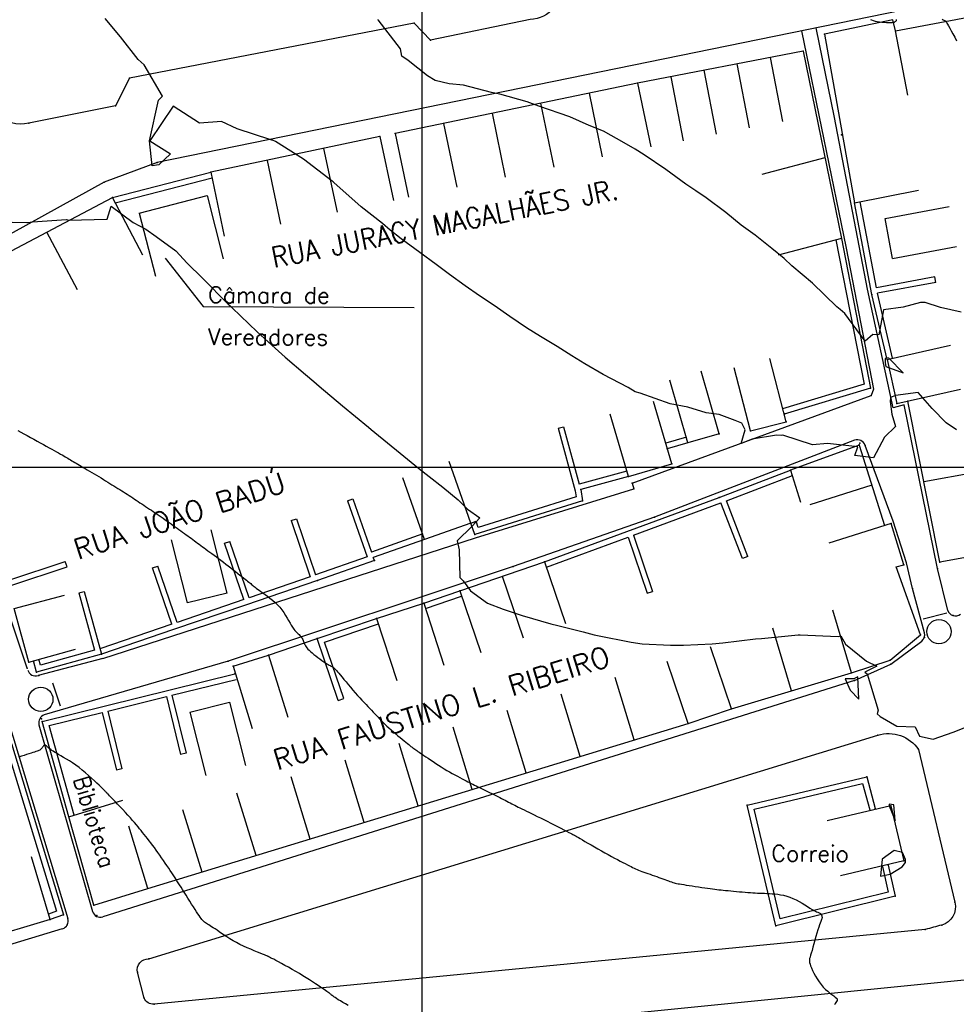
# Model space of a CAD drawing. Header units: millimetres. Extents: x 196436 to 199900, y 8705373 to 8708636.
# Tile 171 of 238: x 198151 to 198266, y 8706834 to 8706955. Entities that reach past the tile are written whole.
import ezdxf
from ezdxf.enums import TextEntityAlignment as Align

# ---------------------------------------------------------------- set-up
doc = ezdxf.new("R2010")
doc.units = ezdxf.units.MM
doc.header["$LTSCALE"] = 5
for name, color, linetype in [('$CURVAS1', 30, 'Continuous'), ('$CURVAS2', 40, 'Continuous'), ('CASA', 6, 'Continuous'), ('CERCA', 3, 'CERCA_LINE'), ('MALHA', 9, 'Continuous'), ('MEIO-FIO', 7, 'Continuous'), ('MURO', 9, 'Continuous'), ('PL', 23, 'Continuous'), ('TEXTO', 2, 'Continuous'), ('TXT_NRUA', 3, 'Continuous')]:
    doc.layers.add(name, color=color, linetype=linetype)
doc.styles.add('GEOSIS', font='ROMANS.SHX')
doc.linetypes.add('CERCA_LINE', pattern='A,0.5,-0.2,["X",Standard,S=0.1,R=0,X=-0.1,Y=-0.05],-0.25', length=0.95)

# ---------------------------------------------------------------- blocks, each defined once
blk = doc.blocks.new('C')
at = {"layer": 'CASA'}
blk.add_lwpolyline([(0, 0), (0, 8)], dxfattribs=at)
blk = doc.blocks.new('A$C52B76FAD')
at = {"layer": 'CASA'}
for points in [[(0, 8), (0, 0)], [(0, 8), (5, 8)], [(5, 8), (5, 0)]]:
    blk.add_lwpolyline(points, dxfattribs=at)
blk = doc.blocks.new('PL')
at = {"layer": 'PL'}
blk.add_line((2.01, 1.49), (2.01, -1.49), dxfattribs=at)
blk.add_circle((0, 0), 1.49, dxfattribs=at)

msp = doc.modelspace()

# ---------------------------------------------------------------- linework, layer by layer
at = {"layer": '$CURVAS1'}
msp.add_polyline3d([(198266.206, 8706919.022, 685), (198263.671, 8706919.596, 685), (198261.781, 8706920.182, 685), (198261.189, 8706920.214, 685), (198259.061, 8706919.616, 685), (198256.646, 8706919.311, 685), (198256.082, 8706916.214, 685), (198255.362, 8706916.274, 685), (198254.405, 8706915.471, 685), (198251.892, 8706918.836, 685), (198251.338, 8706919.349, 685), (198250.943, 8706919.652, 685), (198247.963, 8706922.586, 685), (198245.414, 8706924.676, 685), (198244.462, 8706925.574, 685), (198242.954, 8706926.821, 685), (198240.906, 8706928.453, 685), (198239.202, 8706929.703, 685), (198237.3, 8706931.231, 685), (198234.887, 8706933.045, 685), (198233.642, 8706933.908, 685), (198232.405, 8706934.733, 685), (198229.953, 8706936.522, 685), (198227.301, 8706938.296, 685), (198226.196, 8706939.004, 685), (198224.82, 8706939.766, 685), (198222.309, 8706941.228, 685), (198220.531, 8706941.898, 685), (198218.176, 8706942.964, 685), (198214.368, 8706944.27, 685), (198213.917, 8706944.453, 685), (198212.903, 8706944.819, 685), (198209.571, 8706945.769, 685), (198208.552, 8706945.943, 685), (198205.122, 8706946.88, 685), (198203.329, 8706947.021, 685), (198201.636, 8706947.428, 685), (198200.681, 8706948.008, 685), (198198.331, 8706949.883, 685), (198197.543, 8706950.406, 685), (198197.384, 8706951.33, 685), (198194.641, 8706954.856, 685), (198194.637, 8706954.899, 685)], dxfattribs=at)
at = {"layer": '$CURVAS2'}
for points in [[(198265.62, 8706904.587, 686), (198264.345, 8706905.427, 686), (198262.64, 8706907.191, 686), (198260.9, 8706909.144, 686), (198258.148, 8706908.802, 686), (198257.536, 8706908.559, 686), (198257.49, 8706908.059, 686), (198257.687, 8706906.49, 686), (198258.147, 8706904.965, 686), (198256.777, 8706903.691, 686), (198255.412, 8706901.13, 686), (198253.153, 8706901.412, 686), (198253.506, 8706902.476, 686), (198249.797, 8706902.895, 686), (198247.942, 8706902.717, 686), (198244.295, 8706903.932, 686), (198244.133, 8706903.887, 686), (198243.532, 8706903.907, 686), (198240.558, 8706903.424, 686), (198239.186, 8706902.877, 686), (198239.671, 8706904.562, 686), (198239.278, 8706905.404, 686), (198238.431, 8706905.701, 686), (198236.475, 8706906.457, 686), (198234.895, 8706906.646, 686), (198232.626, 8706907.351, 686), (198230.454, 8706907.774, 686), (198226.783, 8706909.078, 686), (198226.188, 8706909.249, 686), (198225.305, 8706909.764, 686), (198222.244, 8706911.36, 686), (198220.015, 8706912.675, 686), (198218.396, 8706913.66, 686), (198216.583, 8706914.802, 686), (198214.575, 8706916.014, 686), (198212.841, 8706917.094, 686), (198210.806, 8706918.472, 686), (198208.862, 8706919.836, 686), (198207.084, 8706921.021, 686), (198205.313, 8706922.226, 686), (198203.392, 8706923.63, 686), (198201.769, 8706924.867, 686), (198199.736, 8706926.312, 686), (198197.46, 8706928.018, 686), (198196.12, 8706929.07, 686), (198195.176, 8706929.896, 686), (198192.548, 8706931.919, 686), (198189.195, 8706934.922, 686), (198189.093, 8706934.997, 686), (198188.981, 8706935.074, 686), (198185.479, 8706937.761, 686), (198182.036, 8706939.954, 686), (198181.658, 8706940.114, 686), (198181.564, 8706940.12, 686), (198181.471, 8706940.172, 686), (198177.344, 8706941.493, 686), (198175.388, 8706942.384, 686), (198172.69, 8706942.199, 686), (198169.466, 8706944.269, 686), (198166.588, 8706940.022, 686), (198169.157, 8706938.438, 686), (198167.712, 8706937.089, 686), (198166.882, 8706936.949, 686), (198166.576, 8706940.018, 686), (198166.561, 8706940.022, 686), (198166.559, 8706940.042, 686), (198166.566, 8706940.045, 686), (198167.657, 8706945.017, 686), (198168.151, 8706945.524, 686), (198165.892, 8706949.349, 686), (198165.165, 8706950.028, 686), (198163.009, 8706952.787, 686), (198161.103, 8706955.046, 686)], [(198255.048, 8706954.93, 684), (198255.203, 8706954.855, 684), (198255.392, 8706954.786, 684), (198255.619, 8706954.725, 684), (198255.875, 8706954.673, 684), (198256.152, 8706954.63, 684), (198256.44, 8706954.595, 684), (198256.728, 8706954.569, 684), (198257.008, 8706954.551, 684), (198257.27, 8706954.542, 684), (198257.504, 8706954.542, 684), (198257.702, 8706954.55, 684), (198257.866, 8706954.57, 684), (198257.998, 8706954.603, 684), (198258.102, 8706954.652, 684), (198258.179, 8706954.719, 684), (198258.234, 8706954.805, 684), (198258.269, 8706954.914, 684)], [(198263.845, 8706954.943, 684), (198263.974, 8706954.876, 684), (198264.067, 8706954.829, 684), (198264.134, 8706954.798, 684), (198264.179, 8706954.778, 684), (198264.21, 8706954.764, 684), (198264.235, 8706954.752, 684), (198264.258, 8706954.737, 684), (198264.286, 8706954.711, 684), (198264.323, 8706954.666, 684), (198264.372, 8706954.593, 684), (198264.44, 8706954.485, 684), (198264.529, 8706954.334, 684), (198264.645, 8706954.13, 684), (198264.791, 8706953.867, 684), (198264.971, 8706953.54, 684), (198265.178, 8706953.161, 684), (198265.403, 8706952.747, 684), (198265.638, 8706952.315, 684)], [(198147.858, 8706930.104, 687), (198151.496, 8706930.011, 687), (198151.573, 8706930.009, 687), (198152.214, 8706930.084, 687), (198156.374, 8706930.391, 687), (198156.643, 8706930.28, 687), (198161.349, 8706930.417, 687), (198161.855, 8706932.032, 687), (198164.544, 8706930.03, 687), (198166.12, 8706929.203, 687), (198167.391, 8706928.289, 687), (198169.782, 8706926.533, 687), (198171.205, 8706925.001, 687), (198173.089, 8706923.163, 687), (198176.235, 8706919.979, 687), (198176.409, 8706919.817, 687), (198176.702, 8706919.55, 687), (198179.789, 8706916.59, 687), (198181.586, 8706914.956, 687), (198183.236, 8706913.497, 687), (198185.733, 8706911.377, 687), (198186.727, 8706910.489, 687), (198187.378, 8706909.93, 687), (198190.234, 8706907.513, 687), (198193.429, 8706904.904, 687), (198193.782, 8706904.619, 687), (198194.239, 8706904.265, 687), (198197.328, 8706901.721, 687), (198199.563, 8706899.877, 687), (198200.884, 8706898.843, 687), (198202.558, 8706897.532, 687), (198204.452, 8706895.988, 687), (198205.615, 8706894.85, 687), (198207.093, 8706893.777, 687), (198206.142, 8706892.707, 687), (198204.326, 8706890.952, 687), (198204.575, 8706889.855, 687), (198204.637, 8706886.441, 687), (198205.053, 8706886.046, 687), (198205.975, 8706884.832, 687), (198208.063, 8706883.306, 687), (198209.959, 8706882.568, 687), (198212.31, 8706881.794, 687), (198215.833, 8706880.777, 687), (198216.701, 8706880.568, 687), (198219.791, 8706879.788, 687), (198221.137, 8706879.43, 687), (198221.535, 8706879.335, 687), (198225.696, 8706878.535, 687), (198227.022, 8706878.33, 687), (198230.523, 8706878.171, 687), (198232.095, 8706878.16, 687), (198235.618, 8706878.337, 687), (198236.939, 8706878.452, 687), (198240.934, 8706878.941, 687), (198241.678, 8706878.959, 687), (198246.195, 8706879.435, 687), (198246.438, 8706879.422, 687), (198251.086, 8706879.197, 687), (198251.419, 8706879.291, 687), (198251.998, 8706878.267, 687), (198254.577, 8706876.19, 687), (198255.838, 8706875.567, 687), (198254.372, 8706874.822, 687), (198254.667, 8706874.635, 687), (198255.992, 8706870.191, 687), (198255.893, 8706869.747, 687), (198256.245, 8706869.421, 687), (198258.278, 8706868.203, 687), (198260.532, 8706868.146, 687), (198261.074, 8706867.009, 687), (198262.754, 8706866.606, 687), (198265.201, 8706867.469, 687), (198266.959, 8706868.193, 687)], [(198257.297, 8706913.366, 686), (198256.985, 8706913.392, 686), (198256.881, 8706913.304, 686), (198256.861, 8706912.813, 686), (198256.932, 8706912.337, 686), (198259.086, 8706911.557, 686), (198257.297, 8706913.366, 686)], [(198150.406, 8706904.474, 688), (198150.76, 8706904.284, 688), (198151.141, 8706904.078, 688), (198151.541, 8706903.862, 688), (198151.952, 8706903.64, 688), (198152.365, 8706903.415, 688), (198152.771, 8706903.194, 688), (198153.163, 8706902.979, 688), (198153.539, 8706902.772, 688), (198153.898, 8706902.573, 688), (198154.238, 8706902.384, 688), (198154.558, 8706902.206, 688), (198154.858, 8706902.038, 688), (198155.136, 8706901.881, 688), (198155.391, 8706901.737, 688), (198155.624, 8706901.606, 688), (198155.836, 8706901.486, 688), (198156.031, 8706901.375, 688), (198156.212, 8706901.271, 688), (198156.383, 8706901.172, 688), (198156.548, 8706901.077, 688), (198156.709, 8706900.982, 688), (198156.87, 8706900.887, 688), (198157.035, 8706900.789, 688), (198157.204, 8706900.688, 688), (198157.38, 8706900.583, 688), (198157.565, 8706900.472, 688), (198157.759, 8706900.356, 688), (198157.965, 8706900.233, 688), (198158.184, 8706900.103, 688), (198158.417, 8706899.966, 688), (198158.667, 8706899.82, 688), (198158.929, 8706899.666, 688), (198159.202, 8706899.507, 688), (198159.483, 8706899.343, 688), (198159.769, 8706899.175, 688), (198160.057, 8706899.005, 688), (198160.344, 8706898.835, 688), (198160.627, 8706898.665, 688), (198160.905, 8706898.497, 688), (198161.176, 8706898.331, 688), (198161.441, 8706898.167, 688), (198161.701, 8706898.005, 688), (198161.955, 8706897.845, 688), (198162.205, 8706897.689, 688), (198162.449, 8706897.535, 688), (198162.689, 8706897.384, 688), (198162.924, 8706897.235, 688), (198163.156, 8706897.09, 688), (198163.385, 8706896.946, 688), (198163.611, 8706896.803, 688), (198163.835, 8706896.661, 688), (198164.058, 8706896.518, 688), (198164.28, 8706896.375, 688), (198164.503, 8706896.231, 688), (198164.725, 8706896.084, 688), (198164.948, 8706895.936, 688), (198165.173, 8706895.786, 688), (198165.398, 8706895.634, 688), (198165.625, 8706895.481, 688), (198165.854, 8706895.327, 688), (198166.085, 8706895.172, 688), (198166.318, 8706895.016, 688), (198166.553, 8706894.859, 688), (198166.791, 8706894.702, 688), (198167.03, 8706894.543, 688), (198167.272, 8706894.383, 688), (198167.515, 8706894.221, 688), (198167.759, 8706894.057, 688), (198168.003, 8706893.891, 688), (198168.249, 8706893.722, 688), (198168.495, 8706893.551, 688), (198168.74, 8706893.377, 688), (198168.985, 8706893.202, 688), (198169.229, 8706893.027, 688), (198169.47, 8706892.853, 688), (198169.709, 8706892.68, 688), (198169.944, 8706892.509, 688), (198170.176, 8706892.341, 688), (198170.403, 8706892.178, 688), (198170.626, 8706892.018, 688), (198170.845, 8706891.862, 688), (198171.059, 8706891.708, 688), (198171.27, 8706891.557, 688), (198171.476, 8706891.409, 688), (198171.679, 8706891.263, 688), (198171.878, 8706891.118, 688), (198172.074, 8706890.974, 688), (198172.267, 8706890.831, 688), (198172.461, 8706890.686, 688), (198172.657, 8706890.54, 688), (198172.857, 8706890.391, 688), (198173.063, 8706890.238, 688), (198173.276, 8706890.08, 688), (198173.499, 8706889.915, 688), (198173.733, 8706889.744, 688), (198173.978, 8706889.566, 688), (198174.233, 8706889.38, 688), (198174.498, 8706889.187, 688), (198174.771, 8706888.986, 688), (198175.053, 8706888.778, 688), (198175.341, 8706888.562, 688), (198175.637, 8706888.339, 688), (198175.937, 8706888.108, 688), (198176.24, 8706887.873, 688), (198176.542, 8706887.637, 688), (198176.838, 8706887.404, 688), (198177.124, 8706887.177, 688), (198177.397, 8706886.96, 688), (198177.654, 8706886.757, 688), (198177.889, 8706886.57, 688), (198178.101, 8706886.403, 688), (198178.291, 8706886.254, 688), (198178.461, 8706886.121, 688), (198178.613, 8706886.002, 688), (198178.751, 8706885.894, 688), (198178.876, 8706885.794, 688), (198178.992, 8706885.702, 688), (198179.1, 8706885.614, 688), (198179.204, 8706885.527, 688), (198179.308, 8706885.44, 688), (198179.417, 8706885.349, 688), (198179.536, 8706885.252, 688), (198179.672, 8706885.144, 688), (198179.828, 8706885.025, 688), (198180.01, 8706884.889, 688), (198180.223, 8706884.735, 688), (198180.47, 8706884.561, 688), (198180.746, 8706884.366, 688), (198181.042, 8706884.15, 688), (198181.351, 8706883.916, 688), (198181.665, 8706883.663, 688), (198181.976, 8706883.391, 688), (198182.276, 8706883.102, 688), (198182.559, 8706882.797, 688), (198182.817, 8706882.476, 688), (198183.051, 8706882.146, 688), (198183.265, 8706881.813, 688), (198183.461, 8706881.485, 688), (198183.642, 8706881.166, 688), (198183.811, 8706880.865, 688), (198183.97, 8706880.588, 688), (198184.123, 8706880.342, 688), (198184.271, 8706880.131, 688), (198184.414, 8706879.952, 688), (198184.551, 8706879.8, 688), (198184.681, 8706879.67, 688), (198184.804, 8706879.556, 688), (198184.916, 8706879.453, 688), (198185.019, 8706879.357, 688), (198185.111, 8706879.261, 688), (198185.191, 8706879.162, 688), (198185.26, 8706879.059, 688), (198185.321, 8706878.953, 688), (198185.375, 8706878.845, 688), (198185.423, 8706878.734, 688), (198185.469, 8706878.623, 688), (198185.513, 8706878.512, 688), (198185.558, 8706878.401, 688), (198185.605, 8706878.29, 688), (198185.658, 8706878.178, 688), (198185.721, 8706878.063, 688), (198185.797, 8706877.944, 688), (198185.891, 8706877.817, 688), (198186.006, 8706877.681, 688), (198186.145, 8706877.535, 688), (198186.313, 8706877.375, 688), (198186.511, 8706877.202, 688), (198186.734, 8706877.019, 688), (198186.974, 8706876.831, 688), (198187.223, 8706876.643, 688), (198187.473, 8706876.46, 688), (198187.718, 8706876.287, 688), (198187.948, 8706876.129, 688), (198188.157, 8706875.992, 688), (198188.338, 8706875.878, 688), (198188.493, 8706875.785, 688), (198188.627, 8706875.709, 688), (198188.741, 8706875.647, 688), (198188.841, 8706875.594, 688), (198188.928, 8706875.547, 688), (198189.008, 8706875.501, 688), (198189.083, 8706875.453, 688), (198189.157, 8706875.399, 688), (198189.235, 8706875.335, 688), (198189.319, 8706875.256, 688), (198189.414, 8706875.158, 688), (198189.525, 8706875.038, 688), (198189.655, 8706874.89, 688), (198189.808, 8706874.711, 688), (198189.988, 8706874.496, 688), (198190.198, 8706874.244, 688), (198190.433, 8706873.959, 688), (198190.69, 8706873.65, 688), (198190.963, 8706873.323, 688), (198191.246, 8706872.986, 688), (198191.534, 8706872.647, 688), (198191.822, 8706872.312, 688), (198192.105, 8706871.99, 688), (198192.379, 8706871.686, 688), (198192.643, 8706871.399, 688), (198192.897, 8706871.129, 688), (198193.141, 8706870.873, 688), (198193.376, 8706870.629, 688), (198193.602, 8706870.395, 688), (198193.82, 8706870.17, 688), (198194.028, 8706869.952, 688), (198194.229, 8706869.739, 688), (198194.424, 8706869.528, 688), (198194.619, 8706869.319, 688), (198194.815, 8706869.11, 688), (198195.017, 8706868.899, 688), (198195.228, 8706868.684, 688), (198195.452, 8706868.464, 688), (198195.692, 8706868.236, 688), (198195.949, 8706868, 688), (198196.221, 8706867.759, 688), (198196.501, 8706867.517, 688), (198196.783, 8706867.278, 688), (198197.061, 8706867.044, 688), (198197.33, 8706866.821, 688), (198197.585, 8706866.612, 688), (198197.818, 8706866.42, 688), (198198.027, 8706866.249, 688), (198198.213, 8706866.097, 688), (198198.378, 8706865.961, 688), (198198.527, 8706865.841, 688), (198198.661, 8706865.733, 688), (198198.786, 8706865.635, 688), (198198.904, 8706865.545, 688), (198199.017, 8706865.461, 688), (198199.13, 8706865.38, 688), (198199.246, 8706865.299, 688), (198199.369, 8706865.215, 688), (198199.504, 8706865.125, 688), (198199.653, 8706865.025, 688), (198199.822, 8706864.913, 688), (198200.014, 8706864.785, 688), (198200.232, 8706864.637, 688), (198200.48, 8706864.469, 688), (198200.755, 8706864.282, 688), (198201.052, 8706864.081, 688), (198201.368, 8706863.87, 688), (198201.697, 8706863.652, 688), (198202.035, 8706863.431, 688), (198202.379, 8706863.211, 688), (198202.724, 8706862.997, 688), (198203.066, 8706862.791, 688), (198203.402, 8706862.595, 688), (198203.731, 8706862.409, 688), (198204.05, 8706862.232, 688), (198204.357, 8706862.066, 688), (198204.65, 8706861.909, 688), (198204.926, 8706861.764, 688), (198205.184, 8706861.629, 688), (198205.422, 8706861.506, 688), (198205.644, 8706861.391, 688), (198205.854, 8706861.284, 688), (198206.055, 8706861.181, 688), (198206.252, 8706861.082, 688), (198206.45, 8706860.983, 688), (198206.651, 8706860.884, 688), (198206.862, 8706860.781, 688), (198207.084, 8706860.674, 688), (198207.316, 8706860.563, 688), (198207.557, 8706860.447, 688), (198207.804, 8706860.329, 688), (198208.056, 8706860.208, 688), (198208.31, 8706860.086, 688), (198208.564, 8706859.962, 688), (198208.816, 8706859.838, 688), (198209.064, 8706859.714, 688), (198209.308, 8706859.591, 688), (198209.547, 8706859.47, 688), (198209.779, 8706859.35, 688), (198210.006, 8706859.233, 688), (198210.225, 8706859.119, 688), (198210.437, 8706859.008, 688), (198210.641, 8706858.902, 688), (198210.836, 8706858.8, 688), (198211.027, 8706858.7, 688), (198211.216, 8706858.602, 688), (198211.408, 8706858.504, 688), (198211.606, 8706858.403, 688), (198211.815, 8706858.298, 688), (198212.038, 8706858.187, 688), (198212.279, 8706858.068, 688), (198212.54, 8706857.941, 688), (198212.824, 8706857.803, 688), (198213.128, 8706857.656, 688), (198213.453, 8706857.498, 688), (198213.799, 8706857.33, 688), (198214.164, 8706857.151, 688), (198214.55, 8706856.961, 688), (198214.954, 8706856.76, 688), (198215.376, 8706856.548, 688), (198215.808, 8706856.329, 688), (198216.238, 8706856.11, 688), (198216.657, 8706855.895, 688), (198217.056, 8706855.691, 688), (198217.424, 8706855.501, 688), (198217.752, 8706855.332, 688), (198218.029, 8706855.189, 688), (198218.248, 8706855.076, 688), (198218.415, 8706854.99, 688), (198218.536, 8706854.928, 688), (198218.62, 8706854.885, 688), (198218.673, 8706854.857, 688), (198218.704, 8706854.841, 688), (198218.721, 8706854.833, 688), (198218.73, 8706854.829, 688), (198218.74, 8706854.824, 688), (198218.757, 8706854.815, 688), (198218.789, 8706854.797, 688), (198218.843, 8706854.766, 688), (198218.927, 8706854.718, 688), (198219.046, 8706854.649, 688), (198219.21, 8706854.554, 688), (198219.424, 8706854.429, 688), (198219.693, 8706854.272, 688), (198220.012, 8706854.086, 688), (198220.37, 8706853.878, 688), (198220.76, 8706853.652, 688), (198221.172, 8706853.414, 688), (198221.598, 8706853.171, 688), (198222.029, 8706852.927, 688), (198222.456, 8706852.688, 688), (198222.87, 8706852.459, 688), (198223.27, 8706852.242, 688), (198223.652, 8706852.036, 688), (198224.014, 8706851.843, 688), (198224.356, 8706851.664, 688), (198224.673, 8706851.498, 688), (198224.964, 8706851.348, 688), (198225.228, 8706851.212, 688), (198225.462, 8706851.092, 688), (198225.673, 8706850.986, 688), (198225.866, 8706850.89, 688), (198226.048, 8706850.803, 688), (198226.225, 8706850.721, 688), (198226.403, 8706850.643, 688), (198226.589, 8706850.566, 688), (198226.788, 8706850.487, 688), (198227.006, 8706850.404, 688), (198227.241, 8706850.317, 688), (198227.489, 8706850.228, 688), (198227.748, 8706850.136, 688), (198228.014, 8706850.042, 688), (198228.284, 8706849.947, 688), (198228.554, 8706849.851, 688), (198228.822, 8706849.756, 688), (198229.084, 8706849.662, 688), (198229.338, 8706849.569, 688), (198229.584, 8706849.479, 688), (198229.82, 8706849.393, 688), (198230.043, 8706849.312, 688), (198230.254, 8706849.236, 688), (198230.45, 8706849.167, 688), (198230.63, 8706849.106, 688), (198230.795, 8706849.053, 688), (198230.949, 8706849.007, 688), (198231.103, 8706848.966, 688), (198231.263, 8706848.928, 688), (198231.437, 8706848.891, 688), (198231.635, 8706848.854, 688), (198231.863, 8706848.814, 688), (198232.131, 8706848.77, 688), (198232.442, 8706848.721, 688), (198232.79, 8706848.667, 688), (198233.165, 8706848.61, 688), (198233.555, 8706848.551, 688), (198233.951, 8706848.492, 688), (198234.343, 8706848.435, 688), (198234.719, 8706848.381, 688), (198235.07, 8706848.331, 688), (198235.388, 8706848.288, 688), (198235.679, 8706848.249, 688), (198235.949, 8706848.214, 688), (198236.207, 8706848.182, 688), (198236.46, 8706848.152, 688), (198236.717, 8706848.124, 688), (198236.984, 8706848.095, 688), (198237.27, 8706848.065, 688), (198237.58, 8706848.034, 688), (198237.91, 8706848.001, 688), (198238.255, 8706847.967, 688), (198238.61, 8706847.934, 688), (198238.967, 8706847.901, 688), (198239.322, 8706847.87, 688), (198239.669, 8706847.842, 688), (198240.001, 8706847.816, 688), (198240.316, 8706847.794, 688), (198240.615, 8706847.776, 688), (198240.903, 8706847.759, 688), (198241.184, 8706847.745, 688), (198241.463, 8706847.732, 688), (198241.745, 8706847.72, 688), (198242.033, 8706847.708, 688), (198242.333, 8706847.696, 688), (198242.647, 8706847.682, 688), (198242.976, 8706847.663, 688), (198243.317, 8706847.635, 688), (198243.669, 8706847.595, 688), (198244.031, 8706847.539, 688), (198244.401, 8706847.462, 688), (198244.777, 8706847.361, 688), (198245.158, 8706847.231, 688), (198245.542, 8706847.072, 688), (198245.924, 8706846.889, 688), (198246.3, 8706846.691, 688), (198246.662, 8706846.484, 688), (198247.007, 8706846.279, 688), (198247.329, 8706846.081, 688), (198247.623, 8706845.9, 688), (198247.883, 8706845.743, 688), (198248.106, 8706845.617, 688), (198248.294, 8706845.519, 688), (198248.451, 8706845.442, 688), (198248.581, 8706845.383, 688), (198248.688, 8706845.336, 688), (198248.775, 8706845.295, 688), (198248.847, 8706845.256, 688), (198248.908, 8706845.214, 688), (198248.961, 8706845.164, 688), (198249.006, 8706845.106, 688), (198249.044, 8706845.043, 688), (198249.073, 8706844.976, 688), (198249.095, 8706844.906, 688), (198249.108, 8706844.836, 688), (198249.113, 8706844.766, 688), (198249.11, 8706844.698, 688), (198249.098, 8706844.631, 688), (198249.077, 8706844.56, 688), (198249.046, 8706844.476, 688), (198249.004, 8706844.369, 688), (198248.951, 8706844.232, 688), (198248.886, 8706844.055, 688), (198248.808, 8706843.831, 688), (198248.716, 8706843.55, 688), (198248.611, 8706843.208, 688), (198248.495, 8706842.817, 688), (198248.373, 8706842.395, 688), (198248.247, 8706841.957, 688), (198248.123, 8706841.519, 688), (198248.003, 8706841.099, 688), (198247.891, 8706840.713, 688), (198247.791, 8706840.377, 688), (198247.707, 8706840.103, 688), (198247.64, 8706839.881, 688), (198247.593, 8706839.695, 688), (198247.567, 8706839.533, 688), (198247.565, 8706839.379, 688), (198247.587, 8706839.218, 688), (198247.637, 8706839.035, 688), (198247.716, 8706838.817, 688), (198247.825, 8706838.551, 688), (198247.962, 8706838.247, 688), (198248.125, 8706837.913, 688), (198248.313, 8706837.562, 688), (198248.522, 8706837.204, 688), (198248.751, 8706836.851, 688), (198248.998, 8706836.513, 688), (198249.259, 8706836.202, 688), (198249.533, 8706835.925, 688), (198249.809, 8706835.683, 688), (198250.078, 8706835.472, 688), (198250.33, 8706835.288, 688), (198250.555, 8706835.127, 688), (198250.743, 8706834.986, 688), (198250.884, 8706834.863, 688), (198250.968, 8706834.752, 688), (198250.99, 8706834.651, 688), (198250.96, 8706834.552, 688), (198250.893, 8706834.447, 688), (198250.806, 8706834.328, 688), (198250.713, 8706834.189, 688), (198250.629, 8706834.021, 688)], [(198253.501, 8706874.289, 687), (198253.02, 8706874.024, 687), (198251.962, 8706874.035, 687), (198252.576, 8706872.617, 687), (198253.614, 8706871.519, 687), (198253.501, 8706874.289, 687)], [(198190.967, 8706833.936, 689), (198190.62, 8706834.13, 689), (198190.294, 8706834.32, 689), (198189.997, 8706834.498, 689), (198189.737, 8706834.659, 689), (198189.522, 8706834.797, 689), (198189.347, 8706834.914, 689), (198189.205, 8706835.012, 689), (198189.092, 8706835.094, 689), (198189, 8706835.165, 689), (198188.923, 8706835.227, 689), (198188.855, 8706835.282, 689), (198188.791, 8706835.335, 689), (198188.724, 8706835.388, 689), (198188.649, 8706835.445, 689), (198188.562, 8706835.508, 689), (198188.458, 8706835.581, 689), (198188.334, 8706835.668, 689), (198188.184, 8706835.771, 689), (198188.004, 8706835.894, 689), (198187.789, 8706836.039, 689), (198187.537, 8706836.21, 689), (198187.25, 8706836.404, 689), (198186.929, 8706836.617, 689), (198186.58, 8706836.847, 689), (198186.205, 8706837.09, 689), (198185.807, 8706837.342, 689), (198185.389, 8706837.601, 689), (198184.956, 8706837.863, 689), (198184.51, 8706838.125, 689), (198184.061, 8706838.382, 689), (198183.617, 8706838.631, 689), (198183.188, 8706838.867, 689), (198182.784, 8706839.088, 689), (198182.413, 8706839.287, 689), (198182.085, 8706839.463, 689), (198181.809, 8706839.609, 689), (198181.591, 8706839.725, 689), (198181.428, 8706839.812, 689), (198181.31, 8706839.874, 689), (198181.23, 8706839.917, 689), (198181.182, 8706839.943, 689), (198181.156, 8706839.956, 689), (198181.146, 8706839.962, 689), (198181.143, 8706839.963, 689), (198181.141, 8706839.964, 689), (198181.13, 8706839.969, 689), (198181.103, 8706839.98, 689), (198181.052, 8706840, 689), (198180.969, 8706840.033, 689), (198180.844, 8706840.083, 689), (198180.672, 8706840.152, 689), (198180.442, 8706840.243, 689), (198180.151, 8706840.359, 689), (198179.805, 8706840.499, 689), (198179.418, 8706840.658, 689), (198178.999, 8706840.836, 689), (198178.559, 8706841.029, 689), (198178.111, 8706841.234, 689), (198177.664, 8706841.449, 689), (198177.231, 8706841.671, 689), (198176.82, 8706841.897, 689), (198176.434, 8706842.124, 689), (198176.071, 8706842.35, 689), (198175.733, 8706842.57, 689), (198175.417, 8706842.782, 689), (198175.126, 8706842.983, 689), (198174.858, 8706843.168, 689), (198174.612, 8706843.336, 689), (198174.39, 8706843.483, 689), (198174.189, 8706843.612, 689), (198174.007, 8706843.727, 689), (198173.842, 8706843.829, 689), (198173.693, 8706843.923, 689), (198173.557, 8706844.012, 689), (198173.433, 8706844.099, 689), (198173.319, 8706844.187, 689), (198173.213, 8706844.279, 689), (198173.111, 8706844.381, 689), (198173.009, 8706844.496, 689), (198172.903, 8706844.628, 689), (198172.788, 8706844.784, 689), (198172.661, 8706844.967, 689), (198172.517, 8706845.182, 689), (198172.353, 8706845.434, 689), (198172.165, 8706845.725, 689), (198171.959, 8706846.047, 689), (198171.738, 8706846.393, 689), (198171.51, 8706846.754, 689), (198171.278, 8706847.119, 689), (198171.05, 8706847.481, 689), (198170.829, 8706847.83, 689), (198170.622, 8706848.157, 689), (198170.432, 8706848.456, 689), (198170.258, 8706848.731, 689), (198170.095, 8706848.987, 689), (198169.938, 8706849.232, 689), (198169.784, 8706849.471, 689), (198169.628, 8706849.711, 689), (198169.467, 8706849.959, 689), (198169.296, 8706850.219, 689), (198169.113, 8706850.498, 689), (198168.918, 8706850.793, 689), (198168.712, 8706851.101, 689), (198168.499, 8706851.418, 689), (198168.28, 8706851.74, 689), (198168.056, 8706852.064, 689), (198167.831, 8706852.387, 689), (198167.605, 8706852.704, 689), (198167.381, 8706853.013, 689), (198167.159, 8706853.314, 689), (198166.94, 8706853.605, 689), (198166.725, 8706853.887, 689), (198166.514, 8706854.161, 689), (198166.308, 8706854.426, 689), (198166.107, 8706854.681, 689), (198165.913, 8706854.928, 689), (198165.725, 8706855.167, 689), (198165.539, 8706855.401, 689), (198165.351, 8706855.635, 689), (198165.156, 8706855.873, 689), (198164.95, 8706856.12, 689), (198164.727, 8706856.381, 689), (198164.484, 8706856.66, 689), (198164.215, 8706856.961, 689), (198163.919, 8706857.286, 689), (198163.602, 8706857.629, 689), (198163.276, 8706857.979, 689), (198162.949, 8706858.326, 689), (198162.632, 8706858.661, 689), (198162.335, 8706858.973, 689), (198162.067, 8706859.254, 689), (198161.839, 8706859.492, 689), (198161.658, 8706859.682, 689), (198161.52, 8706859.826, 689), (198161.419, 8706859.932, 689), (198161.349, 8706860.006, 689), (198161.302, 8706860.055, 689), (198161.274, 8706860.084, 689), (198161.258, 8706860.102, 689), (198161.246, 8706860.114, 689), (198161.234, 8706860.127, 689), (198161.215, 8706860.146, 689), (198161.183, 8706860.179, 689), (198161.132, 8706860.23, 689), (198161.056, 8706860.305, 689), (198160.949, 8706860.41, 689), (198160.806, 8706860.551, 689), (198160.62, 8706860.734, 689), (198160.388, 8706860.962, 689), (198160.113, 8706861.229, 689), (198159.802, 8706861.526, 689), (198159.461, 8706861.844, 689), (198159.096, 8706862.174, 689), (198158.713, 8706862.507, 689), (198158.318, 8706862.834, 689), (198157.918, 8706863.148, 689), (198157.519, 8706863.439, 689), (198157.125, 8706863.708, 689), (198156.741, 8706863.955, 689), (198156.372, 8706864.181, 689), (198156.023, 8706864.386, 689), (198155.699, 8706864.572, 689), (198155.404, 8706864.739, 689), (198155.143, 8706864.888, 689), (198154.919, 8706865.021, 689), (198154.73, 8706865.137, 689), (198154.572, 8706865.241, 689), (198154.44, 8706865.333, 689), (198154.329, 8706865.416, 689), (198154.236, 8706865.492, 689), (198154.157, 8706865.562, 689), (198154.086, 8706865.629, 689), (198154.021, 8706865.694, 689), (198153.96, 8706865.755, 689), (198153.903, 8706865.809, 689), (198153.848, 8706865.855, 689), (198153.796, 8706865.889, 689), (198153.745, 8706865.908, 689), (198153.696, 8706865.91, 689), (198153.646, 8706865.893, 689), (198153.596, 8706865.855, 689), (198153.546, 8706865.8, 689), (198153.493, 8706865.73, 689), (198153.437, 8706865.652, 689), (198153.378, 8706865.569, 689), (198153.315, 8706865.486, 689), (198153.246, 8706865.407, 689), (198153.171, 8706865.336, 689), (198153.089, 8706865.276, 689), (198152.996, 8706865.225, 689), (198152.89, 8706865.18, 689), (198152.766, 8706865.137, 689), (198152.621, 8706865.093, 689), (198152.452, 8706865.043, 689), (198152.255, 8706864.984, 689), (198152.027, 8706864.913, 689), (198151.765, 8706864.827, 689), (198151.478, 8706864.731, 689), (198151.173, 8706864.628, 689), (198150.858, 8706864.526, 689), (198150.543, 8706864.428, 689)], [(198257.343, 8706858.631, 688), (198257.367, 8706858.425, 688), (198258.089, 8706856.647, 688), (198257.918, 8706858.572, 688), (198257.343, 8706858.631, 688)], [(198259.373, 8706851.849, 688), (198258.996, 8706852.706, 688), (198257.985, 8706852.951, 688), (198256.482, 8706851.89, 688), (198256.299, 8706849.801, 688), (198257.47, 8706850.041, 688), (198258.969, 8706850.97, 688), (198259.358, 8706851.491, 688), (198259.373, 8706851.849, 688)]]:
    msp.add_polyline3d(points, dxfattribs=at)
at = {"layer": 'CASA'}
for p, q in [((198258.138, 8706953.506), (198285.974, 8706958.818)), ((198259.64, 8706945.648), (198258.138, 8706953.506)), ((198246.8, 8706951.042), (198251.485, 8706928.053)), ((198249.467, 8706937.958), (198241.731, 8706935.919)), ((198251.485, 8706928.053), (198243.749, 8706926.014))]:
    msp.add_line(p, q, dxfattribs=at)
for points in [[(198258.138, 8706953.506), (198257.794, 8706954.893), (198249.418, 8706953.121), (198253.106, 8706932.416), (198260.952, 8706933.976)], [(198246.8, 8706951.042), (198226.471, 8706947.117), (198226.471, 8706947.117)], [(198226.471, 8706947.117), (198196.71, 8706940.942)], [(198194.856, 8706940.542), (198174.099, 8706936.178)], [(198137.892, 8706920.346), (198162.022, 8706933.067)], [(198165.753, 8706925.99), (198162.022, 8706933.067)], [(198165.306, 8706931.174), (198173.632, 8706933.305)], [(198173.632, 8706933.305), (198175.616, 8706925.555)], [(198165.306, 8706931.174), (198167.29, 8706923.424)], [(198257.088, 8706913.209), (198264.893, 8706914.965)], [(198244.693, 8706905.556), (198242.705, 8706913.305)], [(198257.088, 8706913.209), (198258.303, 8706907.807)], [(198236.496, 8706904.091), (198234.284, 8706911.779)], [(198240.329, 8706904.436), (198238.341, 8706912.185)], [(198232.652, 8706902.985), (198230.44, 8706910.673)], [(198258.303, 8706907.807), (198266.108, 8706909.563)], [(198230.684, 8706900.391), (198228.436, 8706908.069)], [(198263.558, 8706888.345), (198259.641, 8706908.078)], [(198225.357, 8706898.832), (198223.109, 8706906.509)], [(198240.329, 8706904.436), (198244.693, 8706905.556)], [(198236.496, 8706904.091), (198232.652, 8706902.985)], [(198253.682, 8706902.712), (198245.253, 8706899.624)], [(198253.682, 8706902.712), (198256.786, 8706892.836)], [(198205.995, 8706893.127), (198203.34, 8706900.674)], [(198225.357, 8706898.832), (198230.684, 8706900.391)], [(198245.253, 8706899.624), (198246.481, 8706895.71)], [(198200.334, 8706891.136), (198197.68, 8706898.683)], [(198267.97, 8706899.332), (198261.599, 8706898.211)], [(198255.234, 8706897.774), (198247.602, 8706895.375)], [(198205.995, 8706893.127), (198200.334, 8706891.136)], [(198257.581, 8706893.086), (198249.948, 8706890.687)], [(198259.17, 8706888.028), (198257.581, 8706893.086)], [(198269.929, 8706889.465), (198263.558, 8706888.345)], [(198204.636, 8706884.83), (198215.034, 8706888.394)], [(198215.034, 8706888.394), (198217.628, 8706880.827)], [(198252.737, 8706874.772), (198257.493, 8706876.318), (198261.209, 8706879.419), (198258.233, 8706887.773), (198259.17, 8706888.028)], [(198209.835, 8706886.612), (198212.429, 8706879.045)], [(198149.944, 8706882.637), (198156.116, 8706884.303)], [(198204.636, 8706884.83), (198207.23, 8706877.263)], [(198151.749, 8706876.087), (198149.944, 8706882.637)], [(198194.442, 8706881.434), (198200.227, 8706883.32)], [(198200.227, 8706883.32), (198202.706, 8706875.714)], [(198194.442, 8706881.434), (198196.921, 8706873.828)], [(198252.737, 8706874.772), (198250.444, 8706882.436)], [(198245.363, 8706872.565), (198243.069, 8706880.229)], [(198237.989, 8706870.358), (198235.411, 8706877.931)], [(198151.749, 8706876.087), (198157.465, 8706877.663)], [(198176.817, 8706875.589), (198181.19, 8706876.942)], [(198181.19, 8706876.942), (198183.556, 8706869.3)], [(198176.817, 8706875.589), (198179.182, 8706867.946)], [(198232.701, 8706868.557), (198230.123, 8706876.13)], [(198237.989, 8706870.358), (198252.737, 8706874.772)], [(198232.701, 8706868.557), (198237.989, 8706870.358)], [(198166.378, 8706848.289), (198232.701, 8706868.557)], [(198156.661, 8706857.101), (198163.293, 8706859.128)], [(198257.54, 8706858.455), (198249.758, 8706856.6)], [(198257.54, 8706858.455), (198259.148, 8706851.707)], [(198159.745, 8706846.262), (198156.661, 8706857.101)], [(198154.384, 8706844.505), (198152.086, 8706852.168)], [(198259.148, 8706851.707), (198251.366, 8706849.852)], [(198159.745, 8706846.262), (198166.378, 8706848.289)], [(198154.384, 8706844.505), (198145.879, 8706841.954)]]:
    msp.add_lwpolyline(points, dxfattribs=at)
for p in [(198249.418, 8706953.121, 684.077), (198258.138, 8706953.506, 684.429), (198246.8, 8706951.042, 684.768), (198226.471, 8706947.117, 684.759), (198196.711, 8706940.942, 685.465), (198194.857, 8706940.543, 685.487), (198174.1, 8706936.178, 686.695), (198162.023, 8706933.068, 686.975), (198257.089, 8706913.211, 686.063), (198259.641, 8706908.079, 686.173), (198258.304, 8706907.808, 686.139), (198244.694, 8706905.557, 685.957), (198240.329, 8706904.438, 685.968), (198236.497, 8706904.092, 686.105), (198230.122, 8706902.258, 686.209), (198253.683, 8706902.713, 685.988), (198230.685, 8706900.392, 686.15), (198245.254, 8706899.625, 686.115), (198225.358, 8706898.833, 686.318), (198205.995, 8706893.128, 687.077), (198257.581, 8706893.087, 686.556), (198215.034, 8706888.396, 686.654), (198259.171, 8706888.03, 686.682), (198263.559, 8706888.346, 686.653), (198204.636, 8706884.831, 687.043), (198200.227, 8706883.321, 687.177), (198194.442, 8706881.435, 687.616), (198261.209, 8706879.42, 686.682), (198181.191, 8706876.943, 688.454), (198151.749, 8706876.088, 688.824), (198176.204, 8706876.186, 688.322), (198176.817, 8706875.59, 688.531), (198257.494, 8706876.319, 686.965), (198177.032, 8706874.633, 688.623), (198252.738, 8706874.773, 687.21), (198237.99, 8706870.359, 687.356), (198232.702, 8706868.558, 687.409), (198257.541, 8706858.456, 688.051), (198255.655, 8706858.134, 687.501), (198156.661, 8706857.102, 689.119), (198259.149, 8706851.708, 688.03), (198159.746, 8706846.263, 689.285), (198154.385, 8706844.506, 689.527)]:
    msp.add_point(p, dxfattribs=at)
at = {"layer": 'CERCA'}
msp.add_lwpolyline([(198181.19, 8706876.942), (198187.163, 8706878.956)], dxfattribs=at)
at = {"layer": 'MALHA'}
for p, q in [((198200, 8708635.599), (198200, 8705384.785)), ((198200, 8708635.599), (198200, 8705384.785)), ((196441.61, 8706900), (199000, 8706900)), ((196441.61, 8706900), (199000, 8706900))]:
    msp.add_line(p, q, dxfattribs=at)
at = {"layer": 'MEIO-FIO'}
for p, q in [((198331.01, 8706970.771), (198167.522, 8706937.383)), ((198167.522, 8706937.383), (198161.014, 8706934.942)), ((198161.014, 8706934.942), (198137.186, 8706921.844)), ((198225.793, 8706898.024), (198255.161, 8706908.781)), ((198263.267, 8706887.549), (198259.212, 8706907.621)), ((198253.111, 8706903.292), (198228.552, 8706893.841)), ((198225.793, 8706898.024), (198226.003, 8706897.349)), ((198228.552, 8706893.841), (198211.199, 8706887.801)), ((198160.827, 8706876.51), (198206.57, 8706891.324)), ((198211.199, 8706887.801), (198176.204, 8706876.185)), ((198264.537, 8706882.424), (198263.267, 8706887.549)), ((198261.698, 8706879.652), (198260.236, 8706885.087)), ((198257.555, 8706875.831), (198261.346, 8706878.635)), ((198176.204, 8706876.185), (198153.655, 8706869.601)), ((198253.1, 8706873.81), (198257.555, 8706875.831)), ((198253.1, 8706873.81), (198160.837, 8706844.807)), ((198148.236, 8706872.131), (198156.553, 8706844.607)), ((198152.996, 8706868.393), (198159.579, 8706845.492)), ((198111.409, 8706829.964), (198155.887, 8706843.372)), ((198144.752, 8706824.945), (198266.971, 8706837.131))]:
    msp.add_line(p, q, dxfattribs=at)
for points in [[(198145.905, 8706946.942), (198151.242, 8707030.55, -0.5207635), (198156.133, 8707033.527), (198166.303, 8707031.287), (198167.172, 8707028.024), (198191.314, 8707022.119), (198193.609, 8707024.67), (198204.231, 8707021.615, -0.3219774), (198208.045, 8707016.777), (198217.128, 8706959.545, -0.4534666), (198213.285, 8706954.927), (198201.039, 8706952.365), (198199.04, 8706954.458), (198164.114, 8706947.709), (198162.4, 8706944.344), (198151.75, 8706942.181, -0.4731529), (198145.905, 8706946.942, -0.8131684)], [(198166.489, 8706839.662), (198255.958, 8706867.115, -0.3299234), (198260.948, 8706865.353), (198265.431, 8706846.605, -0.401757), (198263.799, 8706843.815, -0.010567), (198261.789, 8706843.288), (198167.129, 8706834.118, -0.3365415), (198165.926, 8706834.86), (198165.11, 8706838.021, -0.5154444), (198166.489, 8706839.662, 0.5346651)]]:
    msp.add_lwpolyline(points, format="xyb", dxfattribs=at)
for points in [[(198259.212, 8706907.621), (198257.837, 8706907.283), (198254.694, 8706921.829), (198250.664, 8706942.901), (198248.386, 8706953.897)], [(198246.577, 8706953.528), (198252.082, 8706926.876), (198255.442, 8706909.582), (198255.161, 8706908.781)], [(198151.553, 8706875.336), (198148.027, 8706885.772), (198143.199, 8706903.468)], [(198260.236, 8706885.087), (198259.465, 8706888.258), (198257.84, 8706893.355), (198254.399, 8706902.667)], [(198206.57, 8706891.324), (198226.003, 8706897.349)], [(198160.827, 8706876.51), (198152.89, 8706874.424)]]:
    msp.add_lwpolyline(points, dxfattribs=at)
for centre, start, end in [((198253.45, 8706902.352), 18.36618, 109.85786), ((198265.486, 8706882.741), 198.4595, 307.20029), ((198260.725, 8706879.419), 308.40012, 13.45656), ((198152.582, 8706875.375), 195.84725, 287.93812), ((198153.962, 8706868.65), 107.90314, 194.86369), ((198160.542, 8706845.763), 195.71719, 287.20931), ((198155.593, 8706844.327), 287.12885, 16.24077)]:
    msp.add_arc(centre, 1, start, end, dxfattribs=at)
for p in [(198199.04, 8706954.458, 684.864), (198201.039, 8706952.365, 684.763), (198164.114, 8706947.71, 686.107), (198162.401, 8706944.344, 686.062), (198151.75, 8706942.182, 686.385), (198167.522, 8706937.384, 685.902), (198161.015, 8706934.943, 686.1), (198255.162, 8706908.783, 685.603), (198253.767, 8706902.949, 685.868), (198254.4, 8706902.668, 685.898), (198225.794, 8706898.025, 686.187), (198226.003, 8706897.351, 686.128), (198228.553, 8706893.842, 686.22), (198211.199, 8706887.802, 686.598), (198263.267, 8706887.55, 686.437), (198260.236, 8706885.088, 686.428), (198265.191, 8706881.787, 686.448), (198261.671, 8706879.093, 686.627), (198151.554, 8706875.337, 688.773), (198257.556, 8706875.832, 686.76), (198152.968, 8706874.45, 688.861), (198253.101, 8706873.811, 686.94), (198153.313, 8706869.102, 688.955), (198255.959, 8706867.117, 687.062), (198260.949, 8706865.354, 687.051), (198265.432, 8706846.606, 687.289), (198160.095, 8706845.004, 689.269), (198156.473, 8706843.854, 689.269), (198261.79, 8706843.289, 687.518), (198263.8, 8706843.816, 687.456), (198166.49, 8706839.663, 689.175), (198165.111, 8706838.022, 689.263), (198165.927, 8706834.861, 689.29), (198167.13, 8706834.12, 689.223)]:
    msp.add_point(p, dxfattribs=at)
at = {"layer": 'MURO'}
for p, q in [((198162.022, 8706933.067), (198174.099, 8706936.178)), ((198162.358, 8706932.431), (198174.274, 8706935.5)), ((198255.22, 8706921.169), (198253.106, 8706932.416)), ((198255.779, 8706921.986), (198253.794, 8706932.546)), ((198250.807, 8706927.874), (198254.269, 8706910.19)), ((198251.485, 8706928.053), (198255.077, 8706909.703)), ((198262.953, 8706923.335), (198255.779, 8706921.986)), ((198263.083, 8706922.647), (198255.902, 8706921.329)), ((198263.083, 8706922.647), (198262.953, 8706923.335)), ((198257.769, 8706913.369), (198255.902, 8706921.329)), ((198257.088, 8706913.209), (198255.22, 8706921.169)), ((198254.269, 8706910.19), (198244.28, 8706907.168)), ((198255.077, 8706909.703), (198244.454, 8706906.489)), ((198216.715, 8706904.773), (198217.39, 8706904.957)), ((198216.715, 8706904.773), (198218.804, 8706897.086)), ((198217.39, 8706904.957), (198219.304, 8706897.912)), ((198232.459, 8706903.658), (198229.928, 8706902.93)), ((198232.652, 8706902.985), (198230.122, 8706902.257)), ((198225.174, 8706899.507), (198219.304, 8706897.912)), ((198236.471, 8706896.26), (198245.253, 8706899.624)), ((198225.357, 8706898.832), (198219.488, 8706897.237)), ((198237.375, 8706895.856), (198245.503, 8706898.97)), ((198218.804, 8706897.086), (198218.926, 8706896.364)), ((198219.488, 8706897.237), (198219.718, 8706895.879)), ((198190.849, 8706895.869), (198191.509, 8706896.101)), ((198190.849, 8706895.869), (198193.271, 8706888.983)), ((198191.509, 8706896.101), (198193.803, 8706889.581)), ((198219.718, 8706895.879), (198206.483, 8706891.74)), ((198218.926, 8706896.364), (198206.919, 8706892.61)), ((198215.034, 8706888.394), (198236.471, 8706896.26)), ((198225.977, 8706891.664), (198236.712, 8706895.603)), ((198239.333, 8706888.789), (198236.712, 8706895.603)), ((198239.986, 8706889.039), (198237.375, 8706895.856)), ((198183.94, 8706893.445), (198184.602, 8706893.672)), ((198183.94, 8706893.445), (198186.301, 8706886.538)), ((198184.602, 8706893.672), (198186.958, 8706886.763)), ((198205.995, 8706893.127), (198206.655, 8706893.359)), ((198206.483, 8706891.74), (198205.995, 8706893.127)), ((198206.919, 8706892.61), (198206.655, 8706893.359)), ((198200.102, 8706891.796), (198193.803, 8706889.581)), ((198200.334, 8706891.136), (198194.035, 8706888.921)), ((198215.275, 8706887.737), (198225.32, 8706891.423)), ((198225.32, 8706891.423), (198227.662, 8706884.527)), ((198225.977, 8706891.664), (198228.324, 8706884.752)), ((198175.766, 8706890.651), (198176.429, 8706890.877)), ((198178.128, 8706883.743), (198175.766, 8706890.651)), ((198178.79, 8706883.97), (198176.429, 8706890.877)), ((198193.271, 8706888.983), (198186.958, 8706886.763)), ((198239.986, 8706889.039), (198239.333, 8706888.789)), ((198149.291, 8706886.132), (198156.221, 8706888.422)), ((198149.553, 8706885.481), (198156.441, 8706887.758)), ((198156.441, 8706887.758), (198156.221, 8706888.422)), ((198166.93, 8706887.63), (198167.593, 8706887.856)), ((198169.292, 8706880.722), (198166.93, 8706887.63)), ((198169.954, 8706880.949), (198167.593, 8706887.856)), ((198194.163, 8706888.555), (198187.19, 8706886.102)), ((198186.301, 8706886.538), (198178.79, 8706883.97)), ((198187.19, 8706886.102), (198178.354, 8706883.081)), ((198157.883, 8706884.565), (198159.822, 8706877.528)), ((198158.558, 8706884.751), (198160.683, 8706877.039)), ((198200.227, 8706883.32), (198204.636, 8706884.83)), ((198200.454, 8706882.658), (198204.863, 8706884.168)), ((198227.662, 8706884.527), (198228.324, 8706884.752)), ((198178.354, 8706883.081), (198169.519, 8706880.06)), ((198178.128, 8706883.743), (198169.954, 8706880.949)), ((198187.163, 8706878.956), (198194.442, 8706881.434)), ((198169.292, 8706880.722), (198160.456, 8706877.701)), ((198188.052, 8706878.519), (198194.667, 8706880.771)), ((198169.519, 8706880.06), (198160.683, 8706877.039)), ((198189.742, 8706871.383), (198187.163, 8706878.956)), ((198190.404, 8706871.609), (198188.052, 8706878.519)), ((198160.683, 8706877.039), (198152.699, 8706874.839)), ((198159.822, 8706877.528), (198153.188, 8706875.7)), ((198152.699, 8706874.839), (198152.312, 8706876.242)), ((198153.188, 8706875.7), (198152.987, 8706876.428)), ((198153.394, 8706868.805), (198177.032, 8706874.632)), ((198169.32, 8706872.01), (198177.199, 8706873.952)), ((198161.441, 8706870.067), (198168.64, 8706871.842)), ((198168.64, 8706871.842), (198170.388, 8706864.754)), ((198169.32, 8706872.01), (198171.067, 8706864.922)), ((198154.262, 8706868.298), (198160.761, 8706869.9)), ((198160.761, 8706869.9), (198162.508, 8706862.812)), ((198161.441, 8706870.067), (198163.188, 8706862.979)), ((198156.661, 8706857.101), (198153.394, 8706868.805)), ((198157.33, 8706857.306), (198154.262, 8706868.298)), ((198148.939, 8706865.882), (198155.149, 8706845.504)), ((198149.609, 8706866.086), (198156.017, 8706845.059)), ((198171.067, 8706864.922), (198170.388, 8706864.754)), ((198163.188, 8706862.979), (198162.508, 8706862.812)), ((198239.936, 8706858.538), (198254.599, 8706862.001)), ((198240.778, 8706858.017), (198254.101, 8706861.164)), ((198254.101, 8706861.164), (198254.979, 8706857.948)), ((198254.599, 8706862.001), (198255.654, 8706858.133)), ((198243.437, 8706843.737), (198239.936, 8706858.538)), ((198243.956, 8706844.585), (198240.778, 8706858.017)), ((198257.214, 8706851.165), (198258.084, 8706847.339)), ((198256.532, 8706851.009), (198257.249, 8706847.854)), ((198257.249, 8706847.854), (198243.956, 8706844.585)), ((198258.084, 8706847.339), (198243.437, 8706843.737)), ((198155.149, 8706845.504), (198154.159, 8706845.168)), ((198156.017, 8706845.059), (198154.384, 8706844.505))]:
    msp.add_line(p, q, dxfattribs=at)
for points in [[(198194.163, 8706888.555), (198194.035, 8706888.921)], [(198157.883, 8706884.565), (198158.558, 8706884.751)], [(198189.742, 8706871.383), (198190.404, 8706871.609)]]:
    msp.add_lwpolyline(points, dxfattribs=at)
for p in [(198251.518, 8706940.774, 684.567), (198253.106, 8706932.417, 684.607), (198251.486, 8706928.054, 684.649), (198255.221, 8706921.17, 684.736), (198255.078, 8706909.705, 685.502), (198244.565, 8706906.524, 685.987), (198219.489, 8706897.238, 686.391), (198219.719, 8706895.88, 686.351), (198236.472, 8706896.261, 686.299), (198206.483, 8706891.741, 686.824), (198194.164, 8706888.556, 687.618), (198187.191, 8706886.103, 687.772), (198187.164, 8706878.957, 687.852), (198160.683, 8706877.04, 688.871), (198152.699, 8706874.84, 688.887), (198153.394, 8706868.806, 688.979), (198254.6, 8706862.002, 687.442), (198239.937, 8706858.539, 687.705), (198257.215, 8706851.166, 688.061), (198258.085, 8706847.34, 687.854), (198156.017, 8706845.06, 689.37), (198243.438, 8706843.738, 688.105)]:
    msp.add_point(p, dxfattribs=at)
at = {"layer": 'TEXTO', "color": 7}
msp.add_lwpolyline([(198168.506, 8706925.639), (198173.163, 8706919.692), (198199.071, 8706919.579)], dxfattribs=at)

# ---------------------------------------------------------------- block references
at = {"layer": 'CASA'}
for name, p, rotation in [('C', (198242.734, 8706950.257), 190.9272232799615), ('C', (198238.668, 8706949.472), 190.9272232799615), ('C', (198230.537, 8706947.902), 190.9272232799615), ('C', (198234.603, 8706948.687), 190.9272232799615), ('C', (198226.471, 8706947.117), 191.7217785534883), ('C', (198220.519, 8706945.882), 191.7217785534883), ('C', (198214.567, 8706944.647), 191.7217785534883), ('C', (198208.614, 8706943.412), 191.7217785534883), ('C', (198202.662, 8706942.177), 191.7217785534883), ('C', (198196.71, 8706940.942), 191.8749474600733), ('C', (198194.856, 8706940.542), 191.8749474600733), ('C', (198187.937, 8706939.088), 191.8749474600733), ('C', (198181.018, 8706937.633), 191.8749474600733), ('C', (198174.099, 8706936.178), 191.8749474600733), ('A$C52B76FAD', (198265.633, 8706927.057), 100.5611067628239), ('C', (198157.71, 8706921.75), 27.79827562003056), ('A$C52B76FAD', (198174.131, 8706892.312), 194.1189711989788), ('C', (198226.069, 8706866.53), 16.99308330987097), ('C', (198219.436, 8706864.503), 16.99308330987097), ('A$C52B76FAD', (198173.483, 8706862.163), 14.11897119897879), ('C', (198212.804, 8706862.477), 16.99308330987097), ('C', (198206.172, 8706860.45), 16.99308330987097), ('C', (198199.539, 8706858.423), 16.99308330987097), ('C', (198192.907, 8706856.396), 16.99308330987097), ('C', (198186.275, 8706854.369), 16.99308330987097), ('C', (198179.642, 8706852.342), 16.99308330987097), ('C', (198173.01, 8706850.316), 16.99308330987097), ('C', (198166.378, 8706848.289), 16.99308330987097)]:
    msp.add_blockref(name, p, dxfattribs=dict(at, rotation=rotation))
at = {"layer": 'PL'}
for p, rotation in [((198263.466, 8706879.816), 104.2388504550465), ((198153.222, 8706871.509), 18.17490197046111)]:
    msp.add_blockref('PL', p, dxfattribs=dict(at, rotation=rotation))

# ---------------------------------------------------------------- texts
at = {"layer": 'TEXTO', "style": 'GEOSIS'}
for s, p in [('Câmara de', (198173.764, 8706919.539)), ('Vereadores', (198173.742, 8706914.393)), ('Correio', (198242.882, 8706851.011))]:
    msp.add_text(s, height=2, rotation=359.749, dxfattribs=at).set_placement(p, align=Align.BOTTOM_LEFT)
at = {"layer": 'TEXTO', "style": 'GEOSIS', "width": 0.9}
msp.add_text('Biblioteca', height=2, rotation=286.61903, dxfattribs=at).set_placement((198158.289, 8706856.01), align=Align.BOTTOM_CENTER)
at = {"layer": 'TXT_NRUA', "style": 'GEOSIS', "width": 0.9}
msp.add_text('RUA JURACY MAGALHÃES JR.', height=2.5, rotation=11.27841, dxfattribs=at).set_placement((198181.952, 8706923.702), align=Align.BOTTOM_LEFT)
at = {"layer": 'TXT_NRUA', "style": 'GEOSIS'}
for s, rotation, p in [('RUA JOÃO BADÚ', 18.16553, (198157.994, 8706887.897)), ('RUA FAUSTINO L. RIBEIRO', 17.42988, (198182.455, 8706862.067))]:
    msp.add_text(s, height=2.5, rotation=rotation, dxfattribs=at).set_placement(p, align=Align.BOTTOM_LEFT)

doc.saveas('drawing.dxf')
